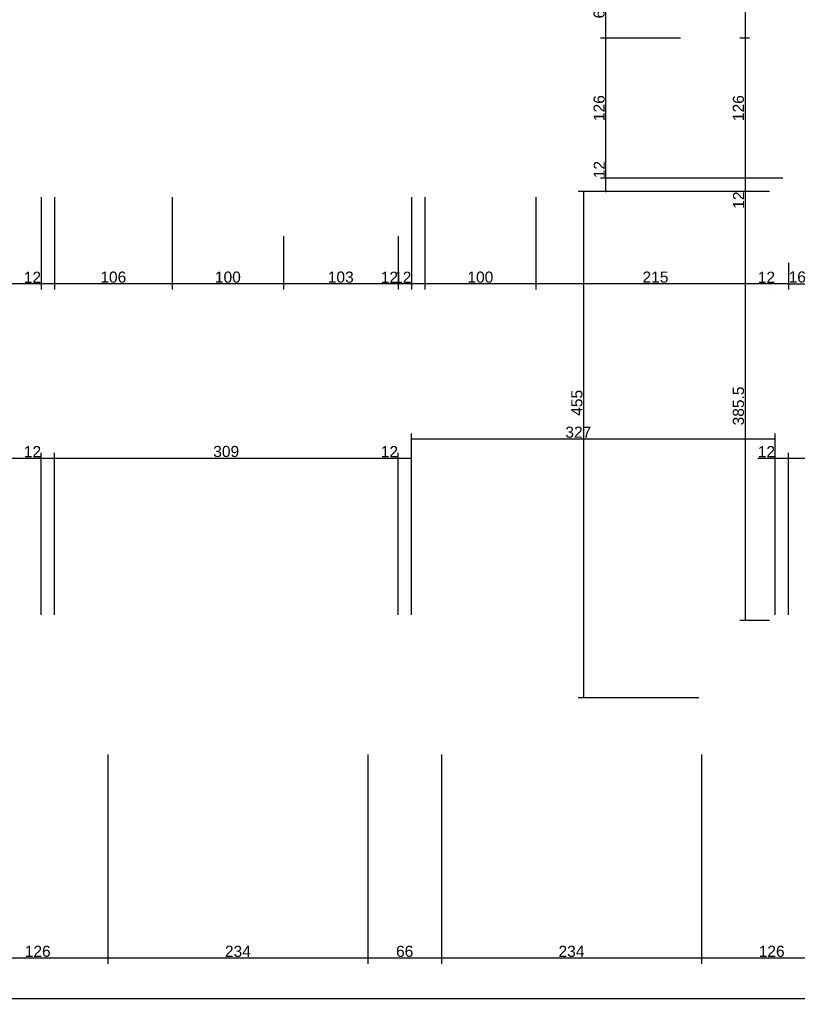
# Model space of a CAD drawing. Header units: millimetres. Extents: x 126553 to 403692, y -95821 to 38049.
# Tile 32 of 256: x 160241 to 160940, y -24824 to -23939. Entities that reach past the tile are written whole.
import ezdxf

# ---------------------------------------------------------------- set-up
doc = ezdxf.new("R2010")
doc.units = ezdxf.units.MM
doc.layers.add('11_wymiary', color=55, linetype='Continuous')
doc.layers.add('11_wymiary @ 50', color=55, linetype='Continuous')
doc.styles.add('11_RJ', font='arial.ttf')
doc.dimstyles.new('11_RJ (cc)', dxfattribs={"dimtxt": 0.2, "dimasz": 0.001, "dimexe": 0.1, "dimexo": 0.1, "dimgap": 0.02, "dimtad": 1, "dimdec": 1, "dimrnd": 0.5, "dimzin": 12, "dimdsep": 46, "dimtxsty": '11_RJ', "dimblk": 'OBLIQUE', "dimcen": 0, "dimdle": 0.01, "dimclrd": 256, "dimclre": 256, "dimclrt": 2, "dimazin": 3, "dimtfac": 1, "dimtdec": 1, "dimtofl": 0, "dimtmove": 0, "dimatfit": 3, "dimldrblk": 'DOT', "dimfxl": 1, "dimtolj": 1, "dimtzin": 13, "dimarcsym": 0})

# ---------------------------------------------------------------- blocks, each defined once
blk = doc.blocks.new('_Oblique')
at = {"color": 0, "linetype": 'ByBlock', "lineweight": -2}
blk.add_line((-0.5, -0.5), (0.5, 0.5), dxfattribs=at)
blk = doc.blocks.new('*D1200')
at = {"layer": '11_wymiary', "lineweight": -2, "transparency": 16777216}
for p, q in [((160854.37, -24599.24), (160854.37, -24787.41)), ((160980.37, -24599.24), (160980.37, -24787.41)), ((160980.87, -24782.41), (160853.87, -24782.41))]:
    blk.add_line(p, q, dxfattribs=at)
at = {"layer": 'Defpoints', "color": 0, "transparency": 16777216}
for p in [(160854.37, -24594.24), (160980.37, -24594.24), (160854.37, -24782.41)]:
    blk.add_point(p, dxfattribs=at)
at = {"layer": '11_wymiary', "lineweight": -2, "transparency": 16777216, "xscale": 0.05, "yscale": 0.05, "zscale": 0.05, "rotation": 180}
blk.add_blockref('_Oblique', (160854.37, -24782.41), dxfattribs=at)
at = {"layer": '11_wymiary', "lineweight": -2, "transparency": 16777216, "xscale": 0.05, "yscale": 0.05, "zscale": 0.05}
blk.add_blockref('_Oblique', (160980.37, -24782.41), dxfattribs=at)
at = {"layer": '11_wymiary', "color": 2, "transparency": 16777216, "insert": (160917.37, -24776.31), "char_height": 10, "attachment_point": 5, "style": '11_RJ'}
blk.add_mtext('\\A1;126', dxfattribs=at)
blk = doc.blocks.new('_Dot')
at = {"color": 0, "linetype": 'ByBlock', "lineweight": -2}
blk.add_line((-0.5, 0), (-1, 0), dxfattribs=at)
at = {"color": 0, "linetype": 'ByBlock', "const_width": 0.5}
blk.add_lwpolyline([(-0.25, 0, 1), (0.25, 0, 1)], format="xyb", close=True, dxfattribs=at)
blk = doc.blocks.new('*D1201')
at = {"layer": '11_wymiary', "lineweight": -2, "transparency": 16777216}
for p, q in [((160620.37, -24599.24), (160620.37, -24787.41)), ((160854.37, -24599.24), (160854.37, -24787.41)), ((160854.87, -24782.41), (160619.87, -24782.41))]:
    blk.add_line(p, q, dxfattribs=at)
at = {"layer": 'Defpoints', "color": 0, "transparency": 16777216}
for p in [(160620.37, -24594.24), (160854.37, -24594.24), (160620.37, -24782.41)]:
    blk.add_point(p, dxfattribs=at)
at = {"layer": '11_wymiary', "lineweight": -2, "transparency": 16777216, "xscale": 0.05, "yscale": 0.05, "zscale": 0.05, "rotation": 180}
blk.add_blockref('_Oblique', (160620.37, -24782.41), dxfattribs=at)
at = {"layer": '11_wymiary', "lineweight": -2, "transparency": 16777216, "xscale": 0.05, "yscale": 0.05, "zscale": 0.05}
blk.add_blockref('_Oblique', (160854.37, -24782.41), dxfattribs=at)
at = {"layer": '11_wymiary', "color": 2, "transparency": 16777216, "insert": (160737.37, -24776.3), "char_height": 10, "attachment_point": 5, "style": '11_RJ'}
blk.add_mtext('\\A1;234', dxfattribs=at)
blk = doc.blocks.new('*D1202')
at = {"layer": '11_wymiary', "lineweight": -2, "transparency": 16777216}
for p, q in [((160554.37, -24599.24), (160554.37, -24787.41)), ((160620.37, -24599.24), (160620.37, -24787.41)), ((160620.87, -24782.41), (160553.87, -24782.41))]:
    blk.add_line(p, q, dxfattribs=at)
at = {"layer": 'Defpoints', "color": 0, "transparency": 16777216}
for p in [(160554.37, -24594.24), (160620.37, -24594.24), (160554.37, -24782.41)]:
    blk.add_point(p, dxfattribs=at)
at = {"layer": '11_wymiary', "lineweight": -2, "transparency": 16777216, "xscale": 0.05, "yscale": 0.05, "zscale": 0.05, "rotation": 180}
blk.add_blockref('_Oblique', (160554.37, -24782.41), dxfattribs=at)
at = {"layer": '11_wymiary', "lineweight": -2, "transparency": 16777216, "xscale": 0.05, "yscale": 0.05, "zscale": 0.05}
blk.add_blockref('_Oblique', (160620.37, -24782.41), dxfattribs=at)
at = {"layer": '11_wymiary', "color": 2, "transparency": 16777216, "insert": (160587.37, -24776.31), "char_height": 10, "attachment_point": 5, "style": '11_RJ'}
blk.add_mtext('\\A1;66', dxfattribs=at)
blk = doc.blocks.new('*D1203')
at = {"layer": '11_wymiary', "lineweight": -2, "transparency": 16777216}
for p, q in [((160320.37, -24599.24), (160320.37, -24787.41)), ((160554.37, -24599.24), (160554.37, -24787.41)), ((160554.87, -24782.41), (160319.87, -24782.41))]:
    blk.add_line(p, q, dxfattribs=at)
at = {"layer": 'Defpoints', "color": 0, "transparency": 16777216}
for p in [(160320.37, -24594.24), (160554.37, -24594.24), (160320.37, -24782.41)]:
    blk.add_point(p, dxfattribs=at)
at = {"layer": '11_wymiary', "lineweight": -2, "transparency": 16777216, "xscale": 0.05, "yscale": 0.05, "zscale": 0.05, "rotation": 180}
blk.add_blockref('_Oblique', (160320.37, -24782.41), dxfattribs=at)
at = {"layer": '11_wymiary', "lineweight": -2, "transparency": 16777216, "xscale": 0.05, "yscale": 0.05, "zscale": 0.05}
blk.add_blockref('_Oblique', (160554.37, -24782.41), dxfattribs=at)
at = {"layer": '11_wymiary', "color": 2, "transparency": 16777216, "insert": (160437.37, -24776.3), "char_height": 10, "attachment_point": 5, "style": '11_RJ'}
blk.add_mtext('\\A1;234', dxfattribs=at)
blk = doc.blocks.new('*D1204')
at = {"layer": '11_wymiary', "lineweight": -2, "transparency": 16777216}
for p, q in [((160194.37, -24599.24), (160194.37, -24787.41)), ((160320.37, -24599.24), (160320.37, -24787.41)), ((160320.87, -24782.41), (160193.87, -24782.41))]:
    blk.add_line(p, q, dxfattribs=at)
at = {"layer": 'Defpoints', "color": 0, "transparency": 16777216}
for p in [(160194.37, -24594.24), (160320.37, -24594.24), (160194.37, -24782.41)]:
    blk.add_point(p, dxfattribs=at)
at = {"layer": '11_wymiary', "lineweight": -2, "transparency": 16777216, "xscale": 0.05, "yscale": 0.05, "zscale": 0.05, "rotation": 180}
blk.add_blockref('_Oblique', (160194.37, -24782.41), dxfattribs=at)
at = {"layer": '11_wymiary', "lineweight": -2, "transparency": 16777216, "xscale": 0.05, "yscale": 0.05, "zscale": 0.05}
blk.add_blockref('_Oblique', (160320.37, -24782.41), dxfattribs=at)
at = {"layer": '11_wymiary', "color": 2, "transparency": 16777216, "insert": (160257.37, -24776.31), "char_height": 10, "attachment_point": 5, "style": '11_RJ'}
blk.add_mtext('\\A1;126', dxfattribs=at)
blk = doc.blocks.new('*D1207')
at = {"layer": '11_wymiary', "lineweight": -2, "transparency": 16777216}
for p, q in [((159856.37, -24599.24), (159856.37, -24823.88)), ((164992.37, -24599.24), (164992.37, -24823.88)), ((164992.87, -24818.88), (159855.87, -24818.88))]:
    blk.add_line(p, q, dxfattribs=at)
at = {"layer": 'Defpoints', "color": 0, "transparency": 16777216}
for p in [(159856.37, -24594.24), (164992.37, -24594.24), (159856.37, -24818.88)]:
    blk.add_point(p, dxfattribs=at)
at = {"layer": '11_wymiary', "lineweight": -2, "transparency": 16777216, "xscale": 0.05, "yscale": 0.05, "zscale": 0.05, "rotation": 180}
blk.add_blockref('_Oblique', (159856.37, -24818.88), dxfattribs=at)
at = {"layer": '11_wymiary', "lineweight": -2, "transparency": 16777216, "xscale": 0.05, "yscale": 0.05, "zscale": 0.05}
blk.add_blockref('_Oblique', (164992.37, -24818.88), dxfattribs=at)
at = {"layer": '11_wymiary', "color": 2, "transparency": 16777216, "insert": (162424.37, -24812.77), "char_height": 10, "attachment_point": 5, "style": '11_RJ'}
blk.add_mtext('\\A1;5136', dxfattribs=at)
blk = doc.blocks.new('*D1257')
at = {"layer": '11_wymiary', "lineweight": -2, "transparency": 16777216}
for p, q in [((160932.37, -24157.24), (160932.37, -24181.18)), ((160948.48, -24157.24), (160948.48, -24181.18)), ((160931.87, -24176.18), (160948.98, -24176.18))]:
    blk.add_line(p, q, dxfattribs=at)
at = {"layer": 'Defpoints', "color": 0, "transparency": 16777216}
for p in [(160932.37, -24152.24), (160948.48, -24152.24), (160948.48, -24176.18)]:
    blk.add_point(p, dxfattribs=at)
at = {"layer": '11_wymiary', "lineweight": -2, "transparency": 16777216, "xscale": 0.05, "yscale": 0.05, "zscale": 0.05, "rotation": 180}
blk.add_blockref('_Oblique', (160932.37, -24176.18), dxfattribs=at)
at = {"layer": '11_wymiary', "lineweight": -2, "transparency": 16777216, "xscale": 0.05, "yscale": 0.05, "zscale": 0.05}
blk.add_blockref('_Oblique', (160948.48, -24176.18), dxfattribs=at)
at = {"layer": '11_wymiary', "color": 2, "transparency": 16777216, "insert": (160940.42, -24170.08), "char_height": 10, "attachment_point": 5, "style": '11_RJ'}
blk.add_mtext('\\A1;16', dxfattribs=at)
blk = doc.blocks.new('*D1266')
at = {"layer": '11_wymiary', "lineweight": -2, "transparency": 16777216}
for p, q in [((160920.37, -24176.33), (160905.04, -24176.33)), ((160932.87, -24176.33), (160920.37, -24176.33)), ((160920.37, -24181.18), (160920.37, -24181.33)), ((160932.37, -24181.18), (160932.37, -24181.33))]:
    blk.add_line(p, q, dxfattribs=at)
at = {"layer": 'Defpoints', "color": 0, "transparency": 16777216}
for p in [(160920.37, -24176.18), (160920.37, -24176.33), (160932.37, -24176.18)]:
    blk.add_point(p, dxfattribs=at)
at = {"layer": '11_wymiary', "lineweight": -2, "transparency": 16777216, "xscale": 0.05, "yscale": 0.05, "zscale": 0.05, "rotation": 180}
blk.add_blockref('_Oblique', (160920.37, -24176.33), dxfattribs=at)
at = {"layer": '11_wymiary', "lineweight": -2, "transparency": 16777216, "xscale": 0.05, "yscale": 0.05, "zscale": 0.05}
blk.add_blockref('_Oblique', (160932.37, -24176.33), dxfattribs=at)
at = {"layer": '11_wymiary', "color": 2, "transparency": 16777216, "insert": (160912.68, -24170.31), "char_height": 10, "attachment_point": 5, "style": '11_RJ'}
blk.add_mtext('\\A1;12', dxfattribs=at)
blk = doc.blocks.new('*D1267')
at = {"layer": '11_wymiary', "lineweight": -2, "transparency": 16777216}
for p, q in [((160705.42, -24098.24), (160705.42, -24181.33)), ((160920.87, -24176.33), (160704.92, -24176.33)), ((160920.37, -24181.18), (160920.37, -24181.33))]:
    blk.add_line(p, q, dxfattribs=at)
at = {"layer": 'Defpoints', "color": 0, "transparency": 16777216}
for p in [(160705.42, -24093.24), (160705.42, -24176.33), (160920.37, -24176.18)]:
    blk.add_point(p, dxfattribs=at)
at = {"layer": '11_wymiary', "lineweight": -2, "transparency": 16777216, "xscale": 0.05, "yscale": 0.05, "zscale": 0.05, "rotation": 180}
blk.add_blockref('_Oblique', (160705.42, -24176.33), dxfattribs=at)
at = {"layer": '11_wymiary', "lineweight": -2, "transparency": 16777216, "xscale": 0.05, "yscale": 0.05, "zscale": 0.05}
blk.add_blockref('_Oblique', (160920.37, -24176.33), dxfattribs=at)
at = {"layer": '11_wymiary', "color": 2, "transparency": 16777216, "insert": (160812.9, -24170.23), "char_height": 10, "attachment_point": 5, "style": '11_RJ'}
blk.add_mtext('\\A1;215', dxfattribs=at)
blk = doc.blocks.new('*D1268')
at = {"layer": '11_wymiary', "lineweight": -2, "transparency": 16777216}
for p, q in [((160605.42, -24098.24), (160605.42, -24181.33)), ((160705.42, -24098.24), (160705.42, -24181.33)), ((160705.92, -24176.33), (160604.92, -24176.33))]:
    blk.add_line(p, q, dxfattribs=at)
at = {"layer": 'Defpoints', "color": 0, "transparency": 16777216}
for p in [(160605.42, -24093.24), (160705.42, -24093.24), (160605.42, -24176.33)]:
    blk.add_point(p, dxfattribs=at)
at = {"layer": '11_wymiary', "lineweight": -2, "transparency": 16777216, "xscale": 0.05, "yscale": 0.05, "zscale": 0.05, "rotation": 180}
blk.add_blockref('_Oblique', (160605.42, -24176.33), dxfattribs=at)
at = {"layer": '11_wymiary', "lineweight": -2, "transparency": 16777216, "xscale": 0.05, "yscale": 0.05, "zscale": 0.05}
blk.add_blockref('_Oblique', (160705.42, -24176.33), dxfattribs=at)
at = {"layer": '11_wymiary', "color": 2, "transparency": 16777216, "insert": (160655.42, -24170.23), "char_height": 10, "attachment_point": 5, "style": '11_RJ'}
blk.add_mtext('\\A1;100', dxfattribs=at)
blk = doc.blocks.new('*D1269')
at = {"layer": '11_wymiary', "lineweight": -2, "transparency": 16777216}
for p, q in [((160593.37, -24098.24), (160593.37, -24181.33)), ((160605.42, -24098.24), (160605.42, -24181.33)), ((160593.37, -24176.33), (160578.04, -24176.33)), ((160605.92, -24176.33), (160593.37, -24176.33))]:
    blk.add_line(p, q, dxfattribs=at)
at = {"layer": 'Defpoints', "color": 0, "transparency": 16777216}
for p in [(160593.37, -24093.24), (160605.42, -24093.24), (160593.37, -24176.33)]:
    blk.add_point(p, dxfattribs=at)
at = {"layer": '11_wymiary', "lineweight": -2, "transparency": 16777216, "xscale": 0.05, "yscale": 0.05, "zscale": 0.05, "rotation": 180}
blk.add_blockref('_Oblique', (160593.37, -24176.33), dxfattribs=at)
at = {"layer": '11_wymiary', "lineweight": -2, "transparency": 16777216, "xscale": 0.05, "yscale": 0.05, "zscale": 0.05}
blk.add_blockref('_Oblique', (160605.42, -24176.33), dxfattribs=at)
at = {"layer": '11_wymiary', "color": 2, "transparency": 16777216, "insert": (160585.68, -24170.31), "char_height": 10, "attachment_point": 5, "style": '11_RJ'}
blk.add_mtext('\\A1;12', dxfattribs=at)
blk = doc.blocks.new('*D1270')
at = {"layer": '11_wymiary', "lineweight": -2, "transparency": 16777216}
for p, q in [((160593.37, -24098.24), (160593.37, -24181.33)), ((160581.37, -24133.24), (160581.37, -24181.33)), ((160581.37, -24176.33), (160566.04, -24176.33)), ((160593.87, -24176.33), (160581.37, -24176.33))]:
    blk.add_line(p, q, dxfattribs=at)
at = {"layer": 'Defpoints', "color": 0, "transparency": 16777216}
for p in [(160593.37, -24093.24), (160581.37, -24128.24), (160581.37, -24176.33)]:
    blk.add_point(p, dxfattribs=at)
at = {"layer": '11_wymiary', "lineweight": -2, "transparency": 16777216, "xscale": 0.05, "yscale": 0.05, "zscale": 0.05, "rotation": 180}
blk.add_blockref('_Oblique', (160581.37, -24176.33), dxfattribs=at)
at = {"layer": '11_wymiary', "lineweight": -2, "transparency": 16777216, "xscale": 0.05, "yscale": 0.05, "zscale": 0.05}
blk.add_blockref('_Oblique', (160593.37, -24176.33), dxfattribs=at)
at = {"layer": '11_wymiary', "color": 2, "transparency": 16777216, "insert": (160573.68, -24170.31), "char_height": 10, "attachment_point": 5, "style": '11_RJ'}
blk.add_mtext('\\A1;12', dxfattribs=at)
blk = doc.blocks.new('*D1271')
at = {"layer": '11_wymiary', "lineweight": -2, "transparency": 16777216}
for p, q in [((160478.37, -24133.24), (160478.37, -24181.33)), ((160581.37, -24133.24), (160581.37, -24181.33)), ((160581.87, -24176.33), (160477.87, -24176.33))]:
    blk.add_line(p, q, dxfattribs=at)
at = {"layer": 'Defpoints', "color": 0, "transparency": 16777216}
for p in [(160478.37, -24128.24), (160581.37, -24128.24), (160478.37, -24176.33)]:
    blk.add_point(p, dxfattribs=at)
at = {"layer": '11_wymiary', "lineweight": -2, "transparency": 16777216, "xscale": 0.05, "yscale": 0.05, "zscale": 0.05, "rotation": 180}
blk.add_blockref('_Oblique', (160478.37, -24176.33), dxfattribs=at)
at = {"layer": '11_wymiary', "lineweight": -2, "transparency": 16777216, "xscale": 0.05, "yscale": 0.05, "zscale": 0.05}
blk.add_blockref('_Oblique', (160581.37, -24176.33), dxfattribs=at)
at = {"layer": '11_wymiary', "color": 2, "transparency": 16777216, "insert": (160529.87, -24170.23), "char_height": 10, "attachment_point": 5, "style": '11_RJ'}
blk.add_mtext('\\A1;103', dxfattribs=at)
blk = doc.blocks.new('*D1272')
at = {"layer": '11_wymiary', "lineweight": -2, "transparency": 16777216}
for p, q in [((160378.36, -24098.24), (160378.36, -24181.33)), ((160478.37, -24133.24), (160478.37, -24181.33)), ((160478.87, -24176.33), (160377.86, -24176.33))]:
    blk.add_line(p, q, dxfattribs=at)
at = {"layer": 'Defpoints', "color": 0, "transparency": 16777216}
for p in [(160378.36, -24093.24), (160478.37, -24128.24), (160378.36, -24176.33)]:
    blk.add_point(p, dxfattribs=at)
at = {"layer": '11_wymiary', "lineweight": -2, "transparency": 16777216, "xscale": 0.05, "yscale": 0.05, "zscale": 0.05, "rotation": 180}
blk.add_blockref('_Oblique', (160378.36, -24176.33), dxfattribs=at)
at = {"layer": '11_wymiary', "lineweight": -2, "transparency": 16777216, "xscale": 0.05, "yscale": 0.05, "zscale": 0.05}
blk.add_blockref('_Oblique', (160478.37, -24176.33), dxfattribs=at)
at = {"layer": '11_wymiary', "color": 2, "transparency": 16777216, "insert": (160428.36, -24170.23), "char_height": 10, "attachment_point": 5, "style": '11_RJ'}
blk.add_mtext('\\A1;100', dxfattribs=at)
blk = doc.blocks.new('*D1273')
at = {"layer": '11_wymiary', "lineweight": -2, "transparency": 16777216}
for p, q in [((160272.37, -24098.24), (160272.37, -24181.33)), ((160378.36, -24098.24), (160378.36, -24181.33)), ((160378.86, -24176.33), (160271.87, -24176.33))]:
    blk.add_line(p, q, dxfattribs=at)
at = {"layer": 'Defpoints', "color": 0, "transparency": 16777216}
for p in [(160272.37, -24093.24), (160378.36, -24093.24), (160272.37, -24176.33)]:
    blk.add_point(p, dxfattribs=at)
at = {"layer": '11_wymiary', "lineweight": -2, "transparency": 16777216, "xscale": 0.05, "yscale": 0.05, "zscale": 0.05, "rotation": 180}
blk.add_blockref('_Oblique', (160272.37, -24176.33), dxfattribs=at)
at = {"layer": '11_wymiary', "lineweight": -2, "transparency": 16777216, "xscale": 0.05, "yscale": 0.05, "zscale": 0.05}
blk.add_blockref('_Oblique', (160378.36, -24176.33), dxfattribs=at)
at = {"layer": '11_wymiary', "color": 2, "transparency": 16777216, "insert": (160325.36, -24170.23), "char_height": 10, "attachment_point": 5, "style": '11_RJ'}
blk.add_mtext('\\A1;106', dxfattribs=at)
blk = doc.blocks.new('*D1274')
at = {"layer": '11_wymiary', "lineweight": -2, "transparency": 16777216}
for p, q in [((160260.37, -24098.24), (160260.37, -24181.33)), ((160272.37, -24098.24), (160272.37, -24181.33)), ((160260.37, -24176.33), (160245.04, -24176.33)), ((160272.87, -24176.33), (160260.37, -24176.33))]:
    blk.add_line(p, q, dxfattribs=at)
at = {"layer": 'Defpoints', "color": 0, "transparency": 16777216}
for p in [(160260.37, -24093.24), (160272.37, -24093.24), (160260.37, -24176.33)]:
    blk.add_point(p, dxfattribs=at)
at = {"layer": '11_wymiary', "lineweight": -2, "transparency": 16777216, "xscale": 0.05, "yscale": 0.05, "zscale": 0.05, "rotation": 180}
blk.add_blockref('_Oblique', (160260.37, -24176.33), dxfattribs=at)
at = {"layer": '11_wymiary', "lineweight": -2, "transparency": 16777216, "xscale": 0.05, "yscale": 0.05, "zscale": 0.05}
blk.add_blockref('_Oblique', (160272.37, -24176.33), dxfattribs=at)
at = {"layer": '11_wymiary', "color": 2, "transparency": 16777216, "insert": (160252.68, -24170.31), "char_height": 10, "attachment_point": 5, "style": '11_RJ'}
blk.add_mtext('\\A1;12', dxfattribs=at)
blk = doc.blocks.new('*D1275')
at = {"layer": '11_wymiary', "lineweight": -2, "transparency": 16777216}
for p, q in [((160170.37, -24098.24), (160170.37, -24181.33)), ((160260.37, -24098.24), (160260.37, -24181.33)), ((160260.87, -24176.33), (160169.87, -24176.33))]:
    blk.add_line(p, q, dxfattribs=at)
at = {"layer": 'Defpoints', "color": 0, "transparency": 16777216}
for p in [(160170.37, -24093.24), (160260.37, -24093.24), (160170.37, -24176.33)]:
    blk.add_point(p, dxfattribs=at)
at = {"layer": '11_wymiary', "lineweight": -2, "transparency": 16777216, "xscale": 0.05, "yscale": 0.05, "zscale": 0.05, "rotation": 180}
blk.add_blockref('_Oblique', (160170.37, -24176.33), dxfattribs=at)
at = {"layer": '11_wymiary', "lineweight": -2, "transparency": 16777216, "xscale": 0.05, "yscale": 0.05, "zscale": 0.05}
blk.add_blockref('_Oblique', (160260.37, -24176.33), dxfattribs=at)
at = {"layer": '11_wymiary', "color": 2, "transparency": 16777216, "insert": (160215.37, -24170.23), "char_height": 10, "attachment_point": 5, "style": '11_RJ'}
blk.add_mtext('\\A1;90', dxfattribs=at)
blk = doc.blocks.new('*D1303')
at = {"layer": '11_wymiary', "lineweight": -2, "transparency": 16777216}
for p, q in [((160915.37, -24093.24), (160743.33, -24093.24)), ((160748.33, -24548.74), (160748.33, -24092.74)), ((160851.74, -24548.24), (160743.33, -24548.24))]:
    blk.add_line(p, q, dxfattribs=at)
at = {"layer": 'Defpoints', "color": 0, "transparency": 16777216}
for p in [(160748.33, -24093.24), (160920.37, -24093.24), (160856.74, -24548.24)]:
    blk.add_point(p, dxfattribs=at)
at = {"layer": '11_wymiary', "lineweight": -2, "transparency": 16777216, "xscale": 0.05, "yscale": 0.05, "zscale": 0.05}
for p, rotation in [((160748.33, -24093.24), 90), ((160748.33, -24548.24), 270)]:
    blk.add_blockref('_Oblique', p, dxfattribs=dict(at, rotation=rotation))
at = {"layer": '11_wymiary', "color": 2, "transparency": 16777216, "insert": (160742.24, -24283.15), "char_height": 10, "attachment_point": 5, "rotation": 90, "style": '11_RJ'}
blk.add_mtext('\\A1;455', dxfattribs=at)
blk = doc.blocks.new('*D1304')
at = {"layer": '11_wymiary', "lineweight": -2, "transparency": 16777216}
for p, q in [((160768.36, -24081.24), (160768.36, -24065.91)), ((160927.37, -24081.24), (160763.36, -24081.24)), ((160768.36, -24093.74), (160768.36, -24081.24)), ((160915.37, -24093.24), (160763.36, -24093.24))]:
    blk.add_line(p, q, dxfattribs=at)
at = {"layer": 'Defpoints', "color": 0, "transparency": 16777216}
for p in [(160768.36, -24081.24), (160932.37, -24081.24), (160920.37, -24093.24)]:
    blk.add_point(p, dxfattribs=at)
at = {"layer": '11_wymiary', "lineweight": -2, "transparency": 16777216, "xscale": 0.05, "yscale": 0.05, "zscale": 0.05}
for p, rotation in [((160768.36, -24081.24), 90), ((160768.36, -24093.24), 270)]:
    blk.add_blockref('_Oblique', p, dxfattribs=dict(at, rotation=rotation))
at = {"layer": '11_wymiary', "color": 2, "transparency": 16777216, "insert": (160762.34, -24073.55), "char_height": 10, "attachment_point": 5, "rotation": 90, "style": '11_RJ'}
blk.add_mtext('\\A1;12', dxfattribs=at)
blk = doc.blocks.new('*D1305')
at = {"layer": '11_wymiary', "lineweight": -2, "transparency": 16777216}
for p, q in [((160835.37, -23955.24), (160763.36, -23955.24)), ((160768.36, -24081.74), (160768.36, -23954.74)), ((160927.37, -24081.24), (160763.36, -24081.24))]:
    blk.add_line(p, q, dxfattribs=at)
at = {"layer": 'Defpoints', "color": 0, "transparency": 16777216}
for p in [(160768.36, -23955.24), (160840.37, -23955.24), (160932.37, -24081.24)]:
    blk.add_point(p, dxfattribs=at)
at = {"layer": '11_wymiary', "lineweight": -2, "transparency": 16777216, "xscale": 0.05, "yscale": 0.05, "zscale": 0.05}
for p, rotation in [((160768.36, -23955.24), 90), ((160768.36, -24081.24), 270)]:
    blk.add_blockref('_Oblique', p, dxfattribs=dict(at, rotation=rotation))
at = {"layer": '11_wymiary', "color": 2, "transparency": 16777216, "insert": (160762.26, -24018.24), "char_height": 10, "attachment_point": 5, "rotation": 90, "style": '11_RJ'}
blk.add_mtext('\\A1;126', dxfattribs=at)
blk = doc.blocks.new('*D1306')
at = {"layer": '11_wymiary', "lineweight": -2, "transparency": 16777216}
for p, q in [((160835.37, -23892.74), (160763.36, -23892.74)), ((160768.36, -23955.74), (160768.36, -23892.24)), ((160835.37, -23955.24), (160763.36, -23955.24))]:
    blk.add_line(p, q, dxfattribs=at)
at = {"layer": 'Defpoints', "color": 0, "transparency": 16777216}
for p in [(160768.36, -23892.74), (160840.37, -23892.74), (160840.37, -23955.24)]:
    blk.add_point(p, dxfattribs=at)
at = {"layer": '11_wymiary', "lineweight": -2, "transparency": 16777216, "xscale": 0.05, "yscale": 0.05, "zscale": 0.05}
for p, rotation in [((160768.36, -23892.74), 90), ((160768.36, -23955.24), 270)]:
    blk.add_blockref('_Oblique', p, dxfattribs=dict(at, rotation=rotation))
at = {"layer": '11_wymiary', "color": 2, "transparency": 16777216, "insert": (160762.26, -23923.99), "char_height": 10, "attachment_point": 5, "rotation": 90, "style": '11_RJ'}
blk.add_mtext('\\A1;62.5', dxfattribs=at)
blk = doc.blocks.new('*D1360')
at = {"layer": '11_wymiary', "lineweight": -2, "transparency": 16777216}
for p, q in [((160897.37, -23880.74), (160888.6, -23880.74)), ((160893.6, -23880.24), (160893.6, -23955.74)), ((160897.37, -23955.24), (160888.6, -23955.24))]:
    blk.add_line(p, q, dxfattribs=at)
at = {"layer": 'Defpoints', "color": 0, "transparency": 16777216}
for p in [(160902.37, -23880.74), (160893.6, -23955.24), (160902.37, -23955.24)]:
    blk.add_point(p, dxfattribs=at)
at = {"layer": '11_wymiary', "lineweight": -2, "transparency": 16777216, "xscale": 0.05, "yscale": 0.05, "zscale": 0.05}
for p, rotation in [((160893.6, -23880.74), 90), ((160893.6, -23955.24), 270)]:
    blk.add_blockref('_Oblique', p, dxfattribs=dict(at, rotation=rotation))
at = {"layer": '11_wymiary', "color": 2, "transparency": 16777216, "insert": (160887.51, -23917.99), "char_height": 10, "attachment_point": 5, "rotation": 90, "style": '11_RJ'}
blk.add_mtext('\\A1;74.5', dxfattribs=at)
blk = doc.blocks.new('*D1361')
at = {"layer": '11_wymiary', "lineweight": -2, "transparency": 16777216}
for p, q in [((160897.37, -23955.24), (160888.6, -23955.24)), ((160893.6, -23954.74), (160893.6, -24081.74)), ((160927.37, -24081.24), (160888.6, -24081.24))]:
    blk.add_line(p, q, dxfattribs=at)
at = {"layer": 'Defpoints', "color": 0, "transparency": 16777216}
for p in [(160902.37, -23955.24), (160893.6, -24081.24), (160932.37, -24081.24)]:
    blk.add_point(p, dxfattribs=at)
at = {"layer": '11_wymiary', "lineweight": -2, "transparency": 16777216, "xscale": 0.05, "yscale": 0.05, "zscale": 0.05}
for p, rotation in [((160893.6, -23955.24), 90), ((160893.6, -24081.24), 270)]:
    blk.add_blockref('_Oblique', p, dxfattribs=dict(at, rotation=rotation))
at = {"layer": '11_wymiary', "color": 2, "transparency": 16777216, "insert": (160887.49, -24018.24), "char_height": 10, "attachment_point": 5, "rotation": 90, "style": '11_RJ'}
blk.add_mtext('\\A1;126', dxfattribs=at)
blk = doc.blocks.new('*D1362')
at = {"layer": '11_wymiary', "lineweight": -2, "transparency": 16777216}
for p, q in [((160927.37, -24081.24), (160888.6, -24081.24)), ((160893.6, -24080.74), (160893.6, -24093.24)), ((160915.37, -24093.24), (160888.6, -24093.24)), ((160893.6, -24093.24), (160893.6, -24108.57))]:
    blk.add_line(p, q, dxfattribs=at)
at = {"layer": 'Defpoints', "color": 0, "transparency": 16777216}
for p in [(160932.37, -24081.24), (160893.6, -24093.24), (160920.37, -24093.24)]:
    blk.add_point(p, dxfattribs=at)
at = {"layer": '11_wymiary', "lineweight": -2, "transparency": 16777216, "xscale": 0.05, "yscale": 0.05, "zscale": 0.05}
for p, rotation in [((160893.6, -24081.24), 90), ((160893.6, -24093.24), 270)]:
    blk.add_blockref('_Oblique', p, dxfattribs=dict(at, rotation=rotation))
at = {"layer": '11_wymiary', "color": 2, "transparency": 16777216, "insert": (160887.58, -24100.93), "char_height": 10, "attachment_point": 5, "rotation": 90, "style": '11_RJ'}
blk.add_mtext('\\A1;12', dxfattribs=at)
blk = doc.blocks.new('*D1363')
at = {"layer": '11_wymiary', "lineweight": -2, "transparency": 16777216}
for p, q in [((160915.37, -24093.24), (160888.6, -24093.24)), ((160893.6, -24092.74), (160893.6, -24479.24)), ((160915.37, -24478.74), (160888.6, -24478.74))]:
    blk.add_line(p, q, dxfattribs=at)
at = {"layer": 'Defpoints', "color": 0, "transparency": 16777216}
for p in [(160920.37, -24093.24), (160893.6, -24478.74), (160920.37, -24478.74)]:
    blk.add_point(p, dxfattribs=at)
at = {"layer": '11_wymiary', "lineweight": -2, "transparency": 16777216, "xscale": 0.05, "yscale": 0.05, "zscale": 0.05}
for p, rotation in [((160893.6, -24093.24), 90), ((160893.6, -24478.74), 270)]:
    blk.add_blockref('_Oblique', p, dxfattribs=dict(at, rotation=rotation))
at = {"layer": '11_wymiary', "color": 2, "transparency": 16777216, "insert": (160887.49, -24285.99), "char_height": 10, "attachment_point": 5, "rotation": 90, "style": '11_RJ'}
blk.add_mtext('\\A1;385.5', dxfattribs=at)
blk = doc.blocks.new('*D1400')
at = {"layer": '11_wymiary', "lineweight": -2, "transparency": 16777216}
for p, q in [((160932.37, -24473.74), (160932.37, -24328.08)), ((161265.37, -24473.74), (161265.37, -24328.08)), ((161265.87, -24333.08), (160931.87, -24333.08))]:
    blk.add_line(p, q, dxfattribs=at)
at = {"layer": 'Defpoints', "color": 0, "transparency": 16777216}
for p in [(160932.37, -24333.08), (160932.37, -24478.74), (161265.37, -24478.74)]:
    blk.add_point(p, dxfattribs=at)
at = {"layer": '11_wymiary', "lineweight": -2, "transparency": 16777216, "xscale": 0.05, "yscale": 0.05, "zscale": 0.05, "rotation": 180}
blk.add_blockref('_Oblique', (160932.37, -24333.08), dxfattribs=at)
at = {"layer": '11_wymiary', "lineweight": -2, "transparency": 16777216, "xscale": 0.05, "yscale": 0.05, "zscale": 0.05}
blk.add_blockref('_Oblique', (161265.37, -24333.08), dxfattribs=at)
at = {"layer": '11_wymiary', "color": 2, "transparency": 16777216, "insert": (161098.87, -24326.97), "char_height": 10, "attachment_point": 5, "style": '11_RJ'}
blk.add_mtext('\\A1;333', dxfattribs=at)
blk = doc.blocks.new('*D1401')
at = {"layer": '11_wymiary', "lineweight": -2, "transparency": 16777216}
for p, q in [((160920.37, -24473.74), (160920.37, -24328.08)), ((160932.37, -24473.74), (160932.37, -24328.08)), ((160920.37, -24333.08), (160905.04, -24333.08)), ((160932.87, -24333.08), (160920.37, -24333.08))]:
    blk.add_line(p, q, dxfattribs=at)
at = {"layer": 'Defpoints', "color": 0, "transparency": 16777216}
for p in [(160920.37, -24333.08), (160920.37, -24478.74), (160932.37, -24478.74)]:
    blk.add_point(p, dxfattribs=at)
at = {"layer": '11_wymiary', "lineweight": -2, "transparency": 16777216, "xscale": 0.05, "yscale": 0.05, "zscale": 0.05, "rotation": 180}
blk.add_blockref('_Oblique', (160920.37, -24333.08), dxfattribs=at)
at = {"layer": '11_wymiary', "lineweight": -2, "transparency": 16777216, "xscale": 0.05, "yscale": 0.05, "zscale": 0.05}
blk.add_blockref('_Oblique', (160932.37, -24333.08), dxfattribs=at)
at = {"layer": '11_wymiary', "color": 2, "transparency": 16777216, "insert": (160912.68, -24327.06), "char_height": 10, "attachment_point": 5, "style": '11_RJ'}
blk.add_mtext('\\A1;12', dxfattribs=at)
blk = doc.blocks.new('*D1402')
at = {"layer": '11_wymiary', "lineweight": -2, "transparency": 16777216}
for p, q in [((160593.37, -24473.74), (160593.37, -24310.75)), ((160920.37, -24473.74), (160920.37, -24310.75)), ((160920.87, -24315.75), (160592.87, -24315.75))]:
    blk.add_line(p, q, dxfattribs=at)
at = {"layer": 'Defpoints', "color": 0, "transparency": 16777216}
for p in [(160593.37, -24315.75), (160593.37, -24478.74), (160920.37, -24478.74)]:
    blk.add_point(p, dxfattribs=at)
at = {"layer": '11_wymiary', "lineweight": -2, "transparency": 16777216, "xscale": 0.05, "yscale": 0.05, "zscale": 0.05, "rotation": 180}
blk.add_blockref('_Oblique', (160593.37, -24315.75), dxfattribs=at)
at = {"layer": '11_wymiary', "lineweight": -2, "transparency": 16777216, "xscale": 0.05, "yscale": 0.05, "zscale": 0.05}
blk.add_blockref('_Oblique', (160920.37, -24315.75), dxfattribs=at)
at = {"layer": '11_wymiary', "color": 2, "transparency": 16777216, "insert": (160743.51, -24309.64), "char_height": 10, "attachment_point": 5, "style": '11_RJ'}
blk.add_mtext('\\A1;327', dxfattribs=at)
blk = doc.blocks.new('*D1403')
at = {"layer": '11_wymiary', "lineweight": -2, "transparency": 16777216}
for p, q in [((160581.37, -24473.74), (160581.37, -24328.08)), ((160593.37, -24473.74), (160593.37, -24328.08)), ((160581.37, -24333.08), (160566.04, -24333.08)), ((160593.87, -24333.08), (160581.37, -24333.08))]:
    blk.add_line(p, q, dxfattribs=at)
at = {"layer": 'Defpoints', "color": 0, "transparency": 16777216}
for p in [(160581.37, -24333.08), (160581.37, -24478.74), (160593.37, -24478.74)]:
    blk.add_point(p, dxfattribs=at)
at = {"layer": '11_wymiary', "lineweight": -2, "transparency": 16777216, "xscale": 0.05, "yscale": 0.05, "zscale": 0.05, "rotation": 180}
blk.add_blockref('_Oblique', (160581.37, -24333.08), dxfattribs=at)
at = {"layer": '11_wymiary', "lineweight": -2, "transparency": 16777216, "xscale": 0.05, "yscale": 0.05, "zscale": 0.05}
blk.add_blockref('_Oblique', (160593.37, -24333.08), dxfattribs=at)
at = {"layer": '11_wymiary', "color": 2, "transparency": 16777216, "insert": (160573.68, -24327.06), "char_height": 10, "attachment_point": 5, "style": '11_RJ'}
blk.add_mtext('\\A1;12', dxfattribs=at)
blk = doc.blocks.new('*D1404')
at = {"layer": '11_wymiary', "lineweight": -2, "transparency": 16777216}
for p, q in [((160272.37, -24473.74), (160272.37, -24328.08)), ((160581.37, -24473.74), (160581.37, -24328.08)), ((160581.87, -24333.08), (160271.87, -24333.08))]:
    blk.add_line(p, q, dxfattribs=at)
at = {"layer": 'Defpoints', "color": 0, "transparency": 16777216}
for p in [(160272.37, -24333.08), (160272.37, -24478.74), (160581.37, -24478.74)]:
    blk.add_point(p, dxfattribs=at)
at = {"layer": '11_wymiary', "lineweight": -2, "transparency": 16777216, "xscale": 0.05, "yscale": 0.05, "zscale": 0.05, "rotation": 180}
blk.add_blockref('_Oblique', (160272.37, -24333.08), dxfattribs=at)
at = {"layer": '11_wymiary', "lineweight": -2, "transparency": 16777216, "xscale": 0.05, "yscale": 0.05, "zscale": 0.05}
blk.add_blockref('_Oblique', (160581.37, -24333.08), dxfattribs=at)
at = {"layer": '11_wymiary', "color": 2, "transparency": 16777216, "insert": (160426.87, -24326.97), "char_height": 10, "attachment_point": 5, "style": '11_RJ'}
blk.add_mtext('\\A1;309', dxfattribs=at)
blk = doc.blocks.new('*D1405')
at = {"layer": '11_wymiary', "lineweight": -2, "transparency": 16777216}
for p, q in [((160260.37, -24473.74), (160260.37, -24328.08)), ((160272.37, -24473.74), (160272.37, -24328.08)), ((160260.37, -24333.08), (160245.04, -24333.08)), ((160272.87, -24333.08), (160260.37, -24333.08))]:
    blk.add_line(p, q, dxfattribs=at)
at = {"layer": 'Defpoints', "color": 0, "transparency": 16777216}
for p in [(160260.37, -24333.08), (160260.37, -24478.74), (160272.37, -24478.74)]:
    blk.add_point(p, dxfattribs=at)
at = {"layer": '11_wymiary', "lineweight": -2, "transparency": 16777216, "xscale": 0.05, "yscale": 0.05, "zscale": 0.05, "rotation": 180}
blk.add_blockref('_Oblique', (160260.37, -24333.08), dxfattribs=at)
at = {"layer": '11_wymiary', "lineweight": -2, "transparency": 16777216, "xscale": 0.05, "yscale": 0.05, "zscale": 0.05}
blk.add_blockref('_Oblique', (160272.37, -24333.08), dxfattribs=at)
at = {"layer": '11_wymiary', "color": 2, "transparency": 16777216, "insert": (160252.68, -24327.06), "char_height": 10, "attachment_point": 5, "style": '11_RJ'}
blk.add_mtext('\\A1;12', dxfattribs=at)
blk = doc.blocks.new('*D1406')
at = {"layer": '11_wymiary', "lineweight": -2, "transparency": 16777216}
for p, q in [((159901.37, -24480.08), (159901.37, -24328.08)), ((160260.37, -24473.74), (160260.37, -24328.08)), ((160260.87, -24333.08), (159900.87, -24333.08))]:
    blk.add_line(p, q, dxfattribs=at)
at = {"layer": 'Defpoints', "color": 0, "transparency": 16777216}
for p in [(159901.37, -24333.08), (160260.37, -24478.74), (159901.37, -24485.08)]:
    blk.add_point(p, dxfattribs=at)
at = {"layer": '11_wymiary', "lineweight": -2, "transparency": 16777216, "xscale": 0.05, "yscale": 0.05, "zscale": 0.05, "rotation": 180}
blk.add_blockref('_Oblique', (159901.37, -24333.08), dxfattribs=at)
at = {"layer": '11_wymiary', "lineweight": -2, "transparency": 16777216, "xscale": 0.05, "yscale": 0.05, "zscale": 0.05}
blk.add_blockref('_Oblique', (160260.37, -24333.08), dxfattribs=at)
at = {"layer": '11_wymiary', "color": 2, "transparency": 16777216, "insert": (160080.87, -24326.97), "char_height": 10, "attachment_point": 5, "style": '11_RJ'}
blk.add_mtext('\\A1;359', dxfattribs=at)

msp = doc.modelspace()

# ---------------------------------------------------------------- dimensions: what is measured, and where the dimension line sits
at = {"layer": '11_wymiary @ 50'}
for base, p1, p2, picture, middle in [((160893.59922, -23955.24344), (160902.36721, -23880.74344), (160902.36721, -23955.24344), '*D1360', (160887.51395, -23917.99344)), ((160768.36106, -23892.74344), (160840.36721, -23955.24344), (160840.36721, -23892.74344), '*D1306', (160762.25533, -23923.99344)), ((160768.36106, -23955.24344), (160932.36721, -24081.24344), (160840.36721, -23955.24344), '*D1305', (160762.25533, -24018.24344)), ((160893.59922, -24081.24344), (160902.36721, -23955.24344), (160932.36721, -24081.24344), '*D1361', (160887.49349, -24018.24344)), ((160768.36106, -24081.24344), (160920.36721, -24093.24344), (160932.36721, -24081.24344), '*D1304', (160762.34059, -24073.55292)), ((160893.59922, -24093.24344), (160932.36721, -24081.24344), (160920.36721, -24093.24344), '*D1362', (160887.57875, -24100.93396)), ((160893.59922, -24478.74344), (160920.36721, -24093.24344), (160920.36721, -24478.74344), '*D1363', (160887.49008, -24285.99344))]:
    dim = msp.add_linear_dim(base=base, p1=p1, p2=p2, angle=90, dimstyle='11_RJ (cc)', override={"dimscale": 50, "dimtix": 0, "dimtofl": 0, "dimtmove": 0, "dimatfit": 3}, dxfattribs=at)
    dim.commit()
    dim.dimension.update_dxf_attribs({"geometry": picture, "text_midpoint": middle})
for base, p1, p2, picture, middle in [((160170.36721, -24176.3346), (160260.36721, -24093.24344), (160170.36721, -24093.24344), '*D1275', (160215.36721, -24170.22887)), ((160260.36721, -24176.3346), (160272.36721, -24093.24344), (160260.36721, -24093.24344), '*D1274', (160252.67669, -24170.31414)), ((160272.36721, -24176.3346), (160378.36162, -24093.24344), (160272.36721, -24093.24344), '*D1273', (160325.36442, -24170.22887)), ((160378.36162, -24176.3346), (160478.36721, -24128.24344), (160378.36162, -24093.24344), '*D1272', (160428.36442, -24170.22887)), ((160581.36721, -24176.3346), (160593.36721, -24093.24344), (160581.36721, -24128.24344), '*D1270', (160573.67669, -24170.31414)), ((160593.36721, -24176.3346), (160605.41737, -24093.24344), (160593.36721, -24093.24344), '*D1269', (160585.67669, -24170.31414)), ((160605.41737, -24176.3346), (160705.42297, -24093.24344), (160605.41737, -24093.24344), '*D1268', (160655.42017, -24170.22887)), ((160705.42297, -24176.3346), (160920.36721, -24176.18399), (160705.42297, -24093.24344), '*D1267', (160812.89509, -24170.22887)), ((160478.36721, -24176.3346), (160581.36721, -24128.24344), (160478.36721, -24128.24344), '*D1271', (160529.86721, -24170.22546)), ((160948.47969, -24176.18399), (160932.36721, -24152.24344), (160948.47969, -24152.24344), '*D1257', (160940.42345, -24170.07826)), ((160920.36721, -24176.3346), (160932.36721, -24176.18399), (160920.36721, -24176.18399), '*D1266', (160912.67669, -24170.31414)), ((159901.36721, -24333.08255), (160260.36721, -24478.74344), (159901.36721, -24485.08387), '*D1406', (160080.86721, -24326.97341)), ((160260.36721, -24333.08255), (160272.36721, -24478.74344), (160260.36721, -24478.74344), '*D1405', (160252.67669, -24327.06209)), ((160272.36721, -24333.08255), (160581.36721, -24478.74344), (160272.36721, -24478.74344), '*D1404', (160426.86721, -24326.97341)), ((160581.36721, -24333.08255), (160593.36721, -24478.74344), (160581.36721, -24478.74344), '*D1403', (160573.67669, -24327.06209)), ((160920.36721, -24333.08255), (160932.36721, -24478.74344), (160920.36721, -24478.74344), '*D1401', (160912.67669, -24327.06209)), ((160932.36721, -24333.08255), (161265.36721, -24478.74344), (160932.36721, -24478.74344), '*D1400', (161098.86721, -24326.97341)), ((159856.36721, -24818.88031), (164992.36721, -24594.24344), (159856.36721, -24594.24344), '*D1207', (162424.36721, -24812.77116)), ((160194.36721, -24782.41342), (160320.36721, -24594.24344), (160194.36721, -24594.24344), '*D1204', (160257.36721, -24776.30769)), ((160320.36721, -24782.41342), (160554.36721, -24594.24344), (160320.36721, -24594.24344), '*D1203', (160437.36721, -24776.30428)), ((160554.36721, -24782.41342), (160620.36721, -24594.24344), (160554.36721, -24594.24344), '*D1202', (160587.36721, -24776.30769)), ((160620.36721, -24782.41342), (160854.36721, -24594.24344), (160620.36721, -24594.24344), '*D1201', (160737.36721, -24776.30428)), ((160854.36721, -24782.41342), (160980.36721, -24594.24344), (160854.36721, -24594.24344), '*D1200', (160917.36721, -24776.30769))]:
    dim = msp.add_linear_dim(base=base, p1=p1, p2=p2, dimstyle='11_RJ (cc)', override={"dimscale": 50, "dimtix": 0, "dimtofl": 0, "dimtmove": 0, "dimatfit": 3}, dxfattribs=at)
    dim.commit()
    dim.dimension.update_dxf_attribs({"geometry": picture, "text_midpoint": middle})
dim = msp.add_linear_dim(base=(160748.32608, -24093.24344), p1=(160856.74221, -24548.24344), p2=(160920.36721, -24093.24344), angle=90, dimstyle='11_RJ (cc)', override={"dimscale": 50, "dimtix": 0, "dimtofl": 0, "dimtmove": 0, "dimatfit": 3}, dxfattribs=at)
dim.commit()
dim.dimension.update_dxf_attribs({"geometry": '*D1303', "text_midpoint": (160748.32608, -24283.14654), "dimtype": 128})
dim = msp.add_linear_dim(base=(160593.36721, -24315.74817), p1=(160920.36721, -24478.74344), p2=(160593.36721, -24478.74344), dimstyle='11_RJ (cc)', override={"dimscale": 50, "dimtix": 0, "dimtofl": 0, "dimtmove": 0, "dimatfit": 3}, dxfattribs=at)
dim.commit()
dim.dimension.update_dxf_attribs({"geometry": '*D1402', "text_midpoint": (160743.50925, -24315.74817), "dimtype": 128})

doc.saveas('drawing.dxf')
